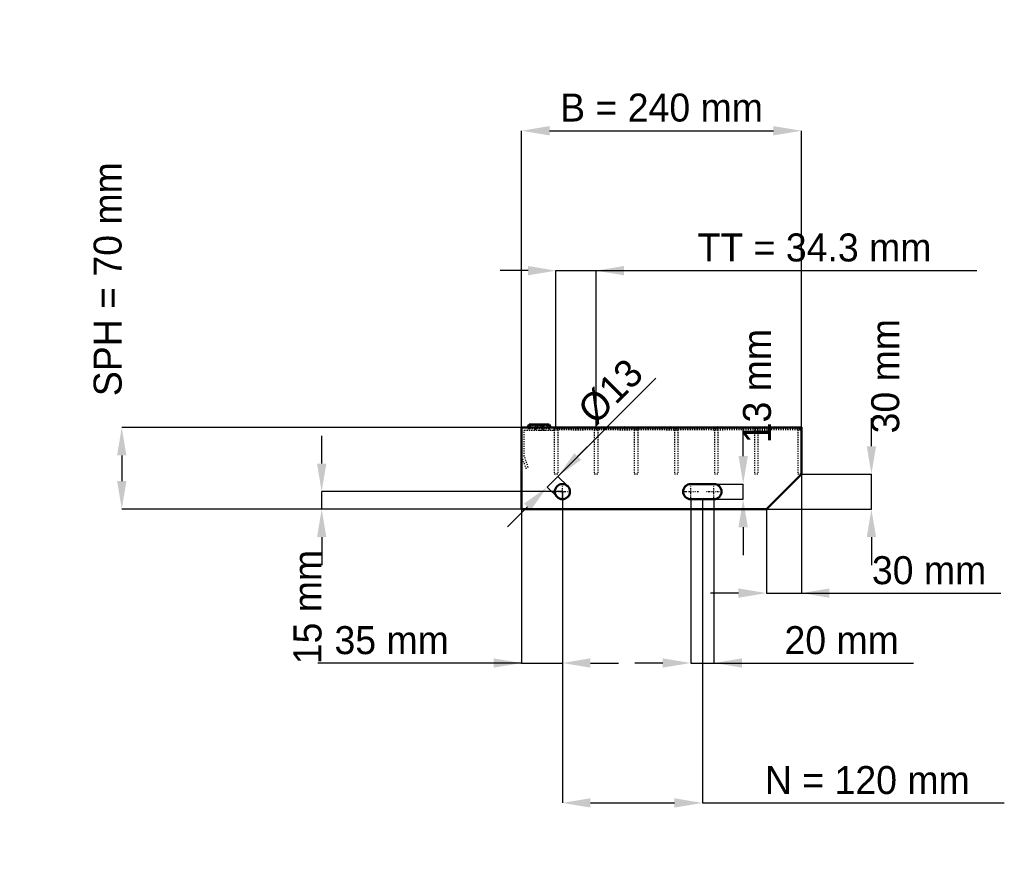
# Model space of a CAD drawing. Header units: millimetres. Extents: x -430 to 414, y -308 to 420.
import ezdxf

# ---------------------------------------------------------------- set-up
doc = ezdxf.new("R2010")
doc.units = ezdxf.units.MM
doc.linetypes.add('Center', pattern=[1.5, 0.45, -0.5, 0.05, -0.5])
doc.linetypes.add('Dashed', pattern=[2, 1, -1])
for name, color, linetype, lineweight in [('2d ConnectionPoints', 7, 'Continuous', 50), ('AM_0', 7, 'Continuous', 50), ('AM_5', 3, 'Continuous', 25), ('AM_7', 7, 'Center', 25), ('AM_9', 6, 'Dashed', 25)]:
    doc.layers.add(name, color=color, linetype=linetype, lineweight=lineweight)
doc.dimstyles.new('ISO-25', dxfattribs={"dimtxt": 2.5, "dimasz": 2.5, "dimexe": 1.25, "dimexo": 0.625, "dimtad": 1, "dimtxsty": 'Standard', "dimcen": 2.5, "dimadec": 0, "dimazin": 0, "dimtfac": 1, "dimtmove": 0, "dimatfit": 3, "dimfxl": 1, "dimarcsym": 0})

# ---------------------------------------------------------------- blocks, each defined once
blk = doc.blocks.new('1_bkw4rblgjp7c2rk57gtiilqeo________0_in_L10002321SP34034383350_0')
at = {"layer": 'AM_0'}
for p, q in [((28, 70), (48, 70.33)), ((48, 70.33), (68, 70)), ((48, 70.33), (48, 70)), ((68, 70), (88, 70.33)), ((88, 70.33), (108, 70)), ((88, 70.33), (88, 70)), ((108, 70), (128, 70.33)), ((128, 70.33), (148, 70)), ((128, 70.33), (128, 70)), ((148, 70), (168, 70.33)), ((168, 70.33), (188, 70)), ((168, 70.33), (168, 70)), ((188, 70), (208, 70.33)), ((208, 70.33), (228, 70)), ((208, 70.33), (208, 70)), ((228, 70), (240, 70.2)), ((240, 70.01), (240, 70.2))]:
    blk.add_line(p, q, dxfattribs=at)
at = {"layer": 'AM_9'}
for p, q in [((28, 70), (68, 68.4)), ((28, 68.4), (68, 70)), ((28, 68.4), (48, 68.07)), ((48, 70), (48, 68.07)), ((48, 68.07), (68, 68.4)), ((68, 70), (108, 68.4)), ((68, 68.4), (108, 70)), ((68, 70), (68, 68.4)), ((68, 68.4), (88, 68.07)), ((88, 70), (88, 68.07)), ((88, 68.07), (108, 68.4)), ((108, 70), (148, 68.4)), ((108, 68.4), (148, 70)), ((108, 70), (108, 68.4)), ((108, 68.4), (128, 68.07)), ((128, 70), (128, 68.07)), ((128, 68.07), (148, 68.4)), ((148, 70), (188, 68.4)), ((148, 70), (148, 68.4)), ((148, 68.4), (188, 70)), ((148, 68.4), (168, 68.07)), ((168, 70), (168, 68.07)), ((168, 68.07), (188, 68.4)), ((188, 70), (228, 68.4)), ((188, 70), (188, 68.4)), ((188, 68.4), (228, 70)), ((188, 68.4), (208, 68.07)), ((208, 70), (208, 68.07)), ((208, 68.07), (228, 68.4)), ((228, 70), (240, 69.52)), ((228, 70), (228, 68.4)), ((228, 68.4), (240, 68.88)), ((228, 68.4), (240, 68.2))]:
    blk.add_line(p, q, dxfattribs=at)
blk = doc.blocks.new('2_L1200350381323FRONT_0_in_L10002321SP34034383350_0')
at = {"layer": 'AM_0'}
for p, q in [((6.43, 72.46), (5.01, 70)), ((6.43, 72.46), (23.57, 72.46)), ((18.99, 70), (17.57, 72.46)), ((24.99, 70), (23.57, 72.46))]:
    blk.add_line(p, q, dxfattribs=at)
at = {"layer": 'AM_7'}
for p, q in [((12, 73), (12, 67.5)), ((18, 73), (18, 67.5))]:
    blk.add_line(p, q, dxfattribs=at)
at = {"layer": 'AM_9'}
for p, q in [((2.25, 45.4), (2.25, 67.75)), ((2.25, 67.75), (28, 67.75)), ((7.89, 71.62), (6.3, 68.87)), ((23.7, 68.87), (6.3, 68.87)), ((6.43, 72.46), (7.89, 71.62)), ((22.11, 71.62), (7.89, 71.62)), ((12.43, 72.46), (11.01, 70)), ((13.89, 71.62), (12.3, 68.87)), ((12.43, 72.46), (13.89, 71.62)), ((16.11, 71.62), (17.57, 72.46)), ((17.7, 68.87), (16.11, 71.62)), ((19.28, 67.81), (21.08, 67.75)), ((22.11, 71.62), (23.57, 72.46)), ((23.7, 68.87), (22.11, 71.62)), ((28, 67.75), (28, 70)), ((0, 45), (3.64, 35)), ((5.75, 35.77), (2.25, 45.4)), ((3.64, 35), (5.75, 35.77))]:
    blk.add_line(p, q, dxfattribs=at)
blk.add_lwpolyline([(14.92, 67.75), (16.46, 67.8), (18, 67.84), (19.28, 67.81)], dxfattribs=at)
for centre, start, end in [((4.35, 70), 270, 330), ((10.35, 70), 270, 330), ((19.65, 70), 210, 270), ((25.65, 70), 210, 270)]:
    blk.add_arc(centre, 2.25, start, end, dxfattribs=at)
blk = doc.blocks.new('3_L120004038133HORIZONTAL1_0_in_L10002321SP34034383350_0')
at = {"layer": 'AM_9'}
for p, q in [((237, 70), (237, 30)), ((237, 68.0685), (240, 68.0685)), ((240, 30), (237, 30))]:
    blk.add_line(p, q, dxfattribs=at)
blk = doc.blocks.new('4_L120004038133HORIZONTAL2_0_in_L10002321SP34034383350_0')
at = {"layer": 'AM_9'}
for p, q in [((199.65, 70), (199.65, 30)), ((199.65, 68.0685), (202.65, 68.0685)), ((202.65, 70), (202.65, 30)), ((202.65, 30), (199.65, 30))]:
    blk.add_line(p, q, dxfattribs=at)
blk = doc.blocks.new('5_L120004038133HORIZONTAL3_0_in_L10002321SP34034383350_0')
at = {"layer": 'AM_9'}
for p, q in [((165.32, 70), (165.32, 30)), ((165.32, 68.0685), (168.32, 68.0685)), ((168.32, 70), (168.32, 30)), ((168.32, 30), (165.32, 30))]:
    blk.add_line(p, q, dxfattribs=at)
blk = doc.blocks.new('6_L120004038133HORIZONTAL4_0_in_L10002321SP34034383350_0')
at = {"layer": 'AM_9'}
for p, q in [((130.99, 70), (130.99, 30)), ((130.99, 68.0685), (133.99, 68.0685)), ((133.99, 70), (133.99, 30)), ((133.99, 30), (130.99, 30))]:
    blk.add_line(p, q, dxfattribs=at)
blk = doc.blocks.new('7_L120004038133HORIZONTAL5_0_in_L10002321SP34034383350_0')
at = {"layer": 'AM_9'}
for p, q in [((96.66, 70), (96.66, 30)), ((96.66, 68.0685), (99.66, 68.0685)), ((99.66, 70), (99.66, 30)), ((99.66, 30), (96.66, 30))]:
    blk.add_line(p, q, dxfattribs=at)
blk = doc.blocks.new('8_L120004038133HORIZONTAL6_0_in_L10002321SP34034383350_0')
at = {"layer": 'AM_9'}
for p, q in [((62.33, 70), (62.33, 30)), ((62.33, 68.0685), (65.33, 68.0685)), ((65.33, 70), (65.33, 30)), ((65.33, 30), (62.33, 30))]:
    blk.add_line(p, q, dxfattribs=at)
blk = doc.blocks.new('9_L120004038133HORIZONTAL7_0_in_L10002321SP34034383350_0')
at = {"layer": 'AM_9'}
for p, q in [((28, 70), (28, 30)), ((28, 68.0685), (31, 68.0685)), ((31, 70), (31, 30)), ((31, 30), (28, 30))]:
    blk.add_line(p, q, dxfattribs=at)
blk = doc.blocks.new('10_L2401200350334332703LEFT_0_in_L10002321SP34034383350_0')
at = {"layer": 'AM_0'}
for p, q in [((240, 70), (0, 70)), ((0, 70), (0, 0)), ((240, 30), (240, 70)), ((210, 0), (240, 30)), ((165, 21.5), (145, 21.5)), ((145, 8.5), (165, 8.5)), ((0, 0), (210, 0))]:
    blk.add_line(p, q, dxfattribs=at)
blk.add_circle((35, 15), 6.5, dxfattribs=at)
for centre, start, end in [((145, 15), 90, 270), ((165, 15), 270, 90)]:
    blk.add_arc(centre, 6.5, start, end, dxfattribs=at)
at = {"layer": 'AM_7'}
for p, q in [((35, 8.175), (35, 21.825)), ((145, 8.175), (145, 21.825)), ((165, 8.175), (165, 21.825)), ((28.175, 15), (41.825, 15)), ((138.175, 15), (151.825, 15)), ((158.175, 15), (171.825, 15))]:
    blk.add_line(p, q, dxfattribs=at)
blk = doc.blocks.new('*D11')
at = {"layer": 'AM_5', "color": 0, "lineweight": -2}
for p, q in [((0, 70), (0, 324.54)), ((24, 324.54), (216, 324.54)), ((240, 70), (240, 324.54))]:
    blk.add_line(p, q, dxfattribs=at)
at = {"layer": 'AM_5', "color": 0}
for points in [[(24, 328.54), (24, 320.54), (0, 324.54)], [(216, 320.54), (216, 328.54), (240, 324.54)]]:
    blk.add_solid(points, dxfattribs=at)
at = {"layer": 'Defpoints', "color": 0}
for p in [(240, 324.54), (0, 70), (240, 70)]:
    blk.add_point(p, dxfattribs=at)
at = {"layer": 'AM_5', "color": 0, "insert": (120, 344.27), "char_height": 24, "attachment_point": 5}
blk.add_mtext('B = 240 mm', dxfattribs=at)
blk = doc.blocks.new('*D12')
at = {"layer": 'AM_5', "color": 0, "lineweight": -2}
for p, q in [((5.5, 204.54), (-18.5, 204.54)), ((29.5, 70), (29.5, 204.54)), ((29.5, 204.54), (63.83, 204.54)), ((63.83, 70), (63.83, 204.54)), ((63.83, 204.54), (390.51, 204.54)), ((87.83, 204.54), (111.83, 204.54))]:
    blk.add_line(p, q, dxfattribs=at)
at = {"layer": 'AM_5', "color": 0}
for points in [[(5.5, 200.54), (5.5, 208.54), (29.5, 204.54)], [(87.83, 208.54), (87.83, 200.54), (63.83, 204.54)]]:
    blk.add_solid(points, dxfattribs=at)
at = {"layer": 'Defpoints', "color": 0}
for p in [(63.83, 204.54), (29.5, 70), (63.83, 70)]:
    blk.add_point(p, dxfattribs=at)
at = {"layer": 'AM_5', "color": 0, "insert": (251.17, 224.27), "char_height": 24, "attachment_point": 5}
blk.add_mtext('TT = 34.3 mm', dxfattribs=at)
blk = doc.blocks.new('*D13')
at = {"layer": 'AM_5', "color": 0, "lineweight": -2}
for p, q in [((0, 70), (-342.86, 70)), ((-342.86, 46), (-342.86, 24)), ((0, 0), (-342.86, 0))]:
    blk.add_line(p, q, dxfattribs=at)
at = {"layer": 'AM_5', "color": 0}
for points in [[(-338.86, 46), (-346.86, 46), (-342.86, 70)], [(-346.86, 24), (-338.86, 24), (-342.86, 0)]]:
    blk.add_solid(points, dxfattribs=at)
at = {"layer": 'Defpoints', "color": 0}
for p in [(0, 70), (-342.86, 0), (0, 0)]:
    blk.add_point(p, dxfattribs=at)
at = {"layer": 'AM_5', "color": 0, "insert": (-354.86, 197.2), "char_height": 24, "attachment_point": 5, "rotation": 90}
blk.add_mtext('SPH = 70 mm', dxfattribs=at)
blk = doc.blocks.new('*D14')
at = {"layer": 'AM_5', "color": 0, "lineweight": -2}
for p, q in [((-171.43, 39), (-171.43, 63)), ((35, 15), (-171.43, 15)), ((-171.43, 0), (-171.43, 15)), ((0, 0), (-171.43, 0)), ((-171.43, -24), (-171.43, -48))]:
    blk.add_line(p, q, dxfattribs=at)
at = {"layer": 'AM_5', "color": 0}
for points in [[(-175.43, 39), (-167.43, 39), (-171.43, 15)], [(-167.43, -24), (-175.43, -24), (-171.43, 0)]]:
    blk.add_solid(points, dxfattribs=at)
at = {"layer": 'Defpoints', "color": 0}
for p in [(-171.43, 15), (35, 15), (0, 0)]:
    blk.add_point(p, dxfattribs=at)
at = {"layer": 'AM_5', "color": 0, "insert": (-183.43, -84), "char_height": 24, "attachment_point": 5, "rotation": 90}
blk.add_mtext('15 mm', dxfattribs=at)
blk = doc.blocks.new('*D15')
at = {"layer": 'AM_5', "color": 0, "lineweight": -2}
for p, q in [((35, 15), (35, -132)), ((0, 0), (0, -132)), ((0, -132), (-174.87, -132)), ((-24, -132), (-48, -132)), ((0, -132), (35, -132)), ((59, -132), (83, -132))]:
    blk.add_line(p, q, dxfattribs=at)
at = {"layer": 'AM_5', "color": 0}
for points in [[(-24, -136), (-24, -128), (0, -132)], [(59, -128), (59, -136), (35, -132)]]:
    blk.add_solid(points, dxfattribs=at)
at = {"layer": 'Defpoints', "color": 0}
for p in [(35, 15), (0, 0), (35, -132)]:
    blk.add_point(p, dxfattribs=at)
at = {"layer": 'AM_5', "color": 0, "insert": (-111.43, -112.55), "char_height": 24, "attachment_point": 5}
blk.add_mtext('35 mm', dxfattribs=at)
blk = doc.blocks.new('*D16')
at = {"layer": 'AM_5', "color": 0, "lineweight": -2}
for p, q in [((145, 8.5), (145, -132)), ((165, 8.5), (165, -132)), ((121, -132), (97, -132)), ((145, -132), (165, -132)), ((165, -132), (335.95, -132)), ((189, -132), (213, -132))]:
    blk.add_line(p, q, dxfattribs=at)
at = {"layer": 'AM_5', "color": 0}
for points in [[(121, -136), (121, -128), (145, -132)], [(189, -128), (189, -136), (165, -132)]]:
    blk.add_solid(points, dxfattribs=at)
at = {"layer": 'Defpoints', "color": 0}
for p in [(145, 8.5), (165, 8.5), (165, -132)]:
    blk.add_point(p, dxfattribs=at)
at = {"layer": 'AM_5', "color": 0, "insert": (274.47, -112.55), "char_height": 24, "attachment_point": 5}
blk.add_mtext('20 mm', dxfattribs=at)
blk = doc.blocks.new('*D17')
at = {"layer": 'AM_5', "color": 0, "lineweight": -2}
for p, q in [((190, 45.5), (190, 69.5)), ((165, 21.5), (190, 21.5)), ((190, 8.5), (190, 21.5)), ((165, 8.5), (190, 8.5)), ((190, -15.5), (190, -39.5))]:
    blk.add_line(p, q, dxfattribs=at)
at = {"layer": 'AM_5', "color": 0}
for points in [[(186, 45.5), (194, 45.5), (190, 21.5)], [(194, -15.5), (186, -15.5), (190, 8.5)]]:
    blk.add_solid(points, dxfattribs=at)
at = {"layer": 'Defpoints', "color": 0}
for p in [(165, 21.5), (190, 21.5), (165, 8.5)]:
    blk.add_point(p, dxfattribs=at)
at = {"layer": 'AM_5', "color": 0, "insert": (202, 105.5), "char_height": 24, "attachment_point": 5, "rotation": 90}
blk.add_mtext('13 mm', dxfattribs=at)
blk = doc.blocks.new('*D18')
at = {"layer": 'AM_5', "color": 0, "lineweight": -2}
for p, q in [((240, 30), (240, -72)), ((210, 0), (210, -72)), ((186, -72), (162, -72)), ((210, -72), (240, -72)), ((240, -72), (410.88, -72)), ((264, -72), (288, -72))]:
    blk.add_line(p, q, dxfattribs=at)
at = {"layer": 'AM_5', "color": 0}
for points in [[(186, -76), (186, -68), (210, -72)], [(264, -68), (264, -76), (240, -72)]]:
    blk.add_solid(points, dxfattribs=at)
at = {"layer": 'Defpoints', "color": 0}
for p in [(240, 30), (210, 0), (240, -72)]:
    blk.add_point(p, dxfattribs=at)
at = {"layer": 'AM_5', "color": 0, "insert": (349.44, -52.55), "char_height": 24, "attachment_point": 5}
blk.add_mtext('30 mm', dxfattribs=at)
blk = doc.blocks.new('*D19')
at = {"layer": 'AM_5', "color": 0, "lineweight": -2}
for p, q in [((300, 54), (300, 78)), ((240, 30), (300, 30)), ((300, 0), (300, 30)), ((210, 0), (300, 0)), ((300, -24), (300, -48))]:
    blk.add_line(p, q, dxfattribs=at)
at = {"layer": 'AM_5', "color": 0}
for points in [[(296, 54), (304, 54), (300, 30)], [(304, -24), (296, -24), (300, 0)]]:
    blk.add_solid(points, dxfattribs=at)
at = {"layer": 'Defpoints', "color": 0}
for p in [(240, 30), (300, 30), (210, 0)]:
    blk.add_point(p, dxfattribs=at)
at = {"layer": 'AM_5', "color": 0, "insert": (312, 114), "char_height": 24, "attachment_point": 5, "rotation": 90}
blk.add_mtext('30 mm', dxfattribs=at)
blk = doc.blocks.new('*D20')
at = {"layer": 'AM_5', "color": 0, "lineweight": -2}
for p, q in [((35, 15), (35, -252)), ((155, 8.5), (155, -252)), ((59, -252), (131, -252)), ((155, -252), (413.96, -252))]:
    blk.add_line(p, q, dxfattribs=at)
at = {"layer": 'AM_5', "color": 0}
for points in [[(59, -248), (59, -256), (35, -252)], [(131, -256), (131, -248), (155, -252)]]:
    blk.add_solid(points, dxfattribs=at)
at = {"layer": 'Defpoints', "color": 0}
for p in [(35, 15), (155, 8.5), (155, -252)]:
    blk.add_point(p, dxfattribs=at)
at = {"layer": 'AM_5', "color": 0, "insert": (296.48, -232.55), "char_height": 24, "attachment_point": 5}
blk.add_mtext('N = 120 mm', dxfattribs=at)
blk = doc.blocks.new('*D21')
at = {"layer": 'AM_5', "color": 0, "lineweight": -2}
for p, q in [((31.11, 28.08), (115.22, 112.19)), ((48.08, 45.05), (65.05, 62.02)), ((21.92, 18.89), (31.11, 28.08)), ((39.6, 19.6), (31.11, 28.08)), ((30.4, 10.4), (21.92, 18.89)), ((4.95, 1.92), (-12.02, -15.05))]:
    blk.add_line(p, q, dxfattribs=at)
at = {"layer": 'AM_5', "color": 0}
for points in [[(45.25, 47.88), (50.91, 42.22), (31.11, 28.08)], [(7.78, -0.91), (2.12, 4.75), (21.92, 18.89)]]:
    blk.add_solid(points, dxfattribs=at)
at = {"layer": 'Defpoints', "color": 0}
for p in [(31.11, 28.08), (39.6, 19.6), (30.4, 10.4)]:
    blk.add_point(p, dxfattribs=at)
at = {"layer": 'AM_5', "color": 0, "insert": (76.38, 100.86), "char_height": 24, "attachment_point": 5, "rotation": 45}
blk.add_mtext('Ø13', dxfattribs=at)

msp = doc.modelspace()

# ---------------------------------------------------------------- linework, layer by layer
at = {"layer": '2d ConnectionPoints'}
for p in [(0, 70), (0, 70), (0, 70), (0, 70), (0, 70), (0, 70), (28, 70), (29.5, 70), (29.5, 70), (63.83, 70), (63.83, 70), (98.16, 70), (98.16, 70), (132.49, 70), (132.49, 70), (166.82, 70), (166.82, 70), (201.15, 70), (201.15, 70), (238.5, 70), (0, 0), (0, 0)]:
    msp.add_point(p, dxfattribs=at)

# ---------------------------------------------------------------- block references
for name in ['2_L1200350381323FRONT_0_in_L10002321SP34034383350_0', '10_L2401200350334332703LEFT_0_in_L10002321SP34034383350_0', '1_bkw4rblgjp7c2rk57gtiilqeo________0_in_L10002321SP34034383350_0', '9_L120004038133HORIZONTAL7_0_in_L10002321SP34034383350_0', '8_L120004038133HORIZONTAL6_0_in_L10002321SP34034383350_0', '7_L120004038133HORIZONTAL5_0_in_L10002321SP34034383350_0', '6_L120004038133HORIZONTAL4_0_in_L10002321SP34034383350_0', '5_L120004038133HORIZONTAL3_0_in_L10002321SP34034383350_0', '4_L120004038133HORIZONTAL2_0_in_L10002321SP34034383350_0', '3_L120004038133HORIZONTAL1_0_in_L10002321SP34034383350_0']:
    msp.add_blockref(name, (0, 0))

# ---------------------------------------------------------------- dimensions: what is measured, and where the dimension line sits
at = {"layer": 'AM_5'}
for base, p1, p2, text, picture, middle in [((240, 324.544), (0, 70), (240, 70), 'B = 240 mm', '*D11', (120, 324.544)), ((63.83, 204.544), (29.5, 70), (63.83, 70), 'TT = 34.3 mm', '*D12', (251.168, 204.544)), ((240, -72), (210, 0), (240, 30), '30 mm', '*D18', (349.44, -72)), ((35, -132), (0, 0), (35, 15), '35 mm', '*D15', (-111.433, -132)), ((155, -252), (35, 15), (155, 8.5), 'N = 120 mm', '*D20', (296.478, -252)), ((165, -132), (145, 8.5), (165, 8.5), '20 mm', '*D16', (274.473, -132))]:
    dim = msp.add_linear_dim(base=base, p1=p1, p2=p2, text=text, dimstyle='ISO-25', override={"dimtxt": 24, "dimasz": 24, "dimexe": 0, "dimexo": 0, "dimgap": 7.2}, dxfattribs=at)
    dim.commit()
    dim.dimension.update_dxf_attribs({"geometry": picture, "text_midpoint": middle, "dimtype": 160})
for base, p1, p2, text, picture, middle in [((-342.857, 0), (0, 70), (0, 0), 'SPH = 70 mm', '*D13', (-354.857, 197.2)), ((300, 30), (210, 0), (240, 30), '30 mm', '*D19', (312, 114)), ((190, 21.5), (165, 8.5), (165, 21.5), '13 mm', '*D17', (202, 105.5)), ((-171.429, 15), (0, 0), (35, 15), '15 mm', '*D14', (-183.429, -84))]:
    dim = msp.add_linear_dim(base=base, p1=p1, p2=p2, angle=90, text=text, dimstyle='ISO-25', override={"dimtxt": 24, "dimasz": 24, "dimexe": 0, "dimexo": 0, "dimgap": 7.2}, dxfattribs=at)
    dim.commit()
    dim.dimension.update_dxf_attribs({"geometry": picture, "text_midpoint": middle, "dimtype": 160, "text_rotation": 90})
dim = msp.add_linear_dim(base=(31.111, 28.081), p1=(30.404, 10.404), p2=(39.596, 19.596), angle=45, text='Ø13', dimstyle='ISO-25', override={"dimtxt": 24, "dimasz": 24, "dimexe": 0, "dimexo": 0, "dimgap": 7.2}, dxfattribs=at)
dim.commit()
dim.dimension.update_dxf_attribs({"geometry": '*D21', "text_midpoint": (90.134, 87.105), "dimtype": 161})

doc.saveas('drawing.dxf')
